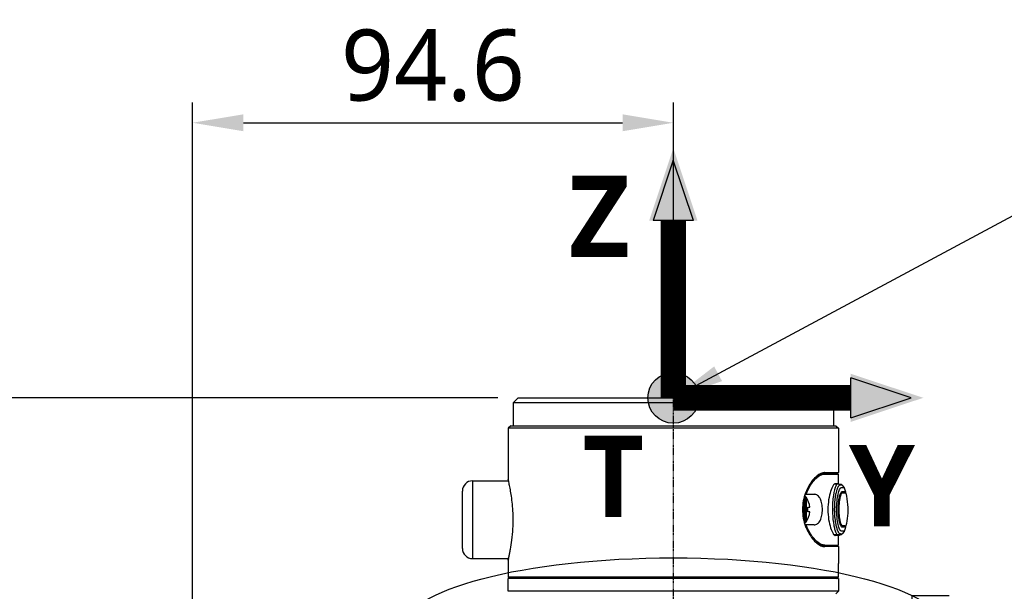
# Model space of a CAD drawing. Header units: millimetres. Extents: x 0 to 3390, y 0 to 1680.
# Tile 121 of 194: x 997 to 1191, y 1253 to 1365. Entities that reach past the tile are written whole.
import ezdxf

# ---------------------------------------------------------------- set-up
doc = ezdxf.new("R2010")
doc.units = ezdxf.units.MM
doc.header["$LTSCALE"] = 0.2
doc.linetypes.add('CENTER2', pattern=[1.125, 0.75, -0.125, 0.125, -0.125])
for name, color, linetype in [('02_Center Line', 1, 'CENTER2'), ('07_Special Line2', 76, 'Continuous'), ('12_Before Rev.Num.', 5, 'Continuous'), ('13_After Rev.Num.', 6, 'Continuous')]:
    doc.layers.add(name, color=color, linetype=linetype)
doc.layers.add('14_Mark', color=7, linetype='Continuous', true_color=0xe03c31)
doc.styles.add('Rainbow-4.0 Style', font='malgunsl.ttf')
doc.styles.add('Rainbow-5.0 Style', font='malgunsl.ttf')
doc.dimstyles.new('Rainbow-4.0 Style', dxfattribs={"dimtxt": 3.5, "dimasz": 2.5, "dimexe": 1, "dimexo": 1, "dimgap": 1, "dimtad": 1, "dimdsep": 46, "dimtxsty": 'Rainbow-4.0 Style', "dimcen": 0, "dimclrd": 251, "dimclre": 251, "dimclrt": 7, "dimazin": 3, "dimtp": 0.1, "dimtm": 0.1, "dimtfac": 0.61, "dimtmove": 0, "dimatfit": 3, "dimfxl": 1, "dimlwd": -1, "dimlwe": -1, "dimarcsym": 1})

# ---------------------------------------------------------------- blocks, each defined once
blk = doc.blocks.new('A$Cbf9293de')
for p, q in [((-36.95, 875.3), (-37.95, 874.3)), ((25.05, 874.3), (-37.95, 874.3)), ((-37.95, 874.3), (-37.95, 869.8)), ((-36.95, 875.3), (24.05, 875.3)), ((24.05, 875.3), (25.05, 874.3)), ((25.05, 874.3), (25.05, 869.8)), ((-38.45, 869.8), (-38.95, 869.3)), ((-38.45, 869.8), (25.55, 869.8)), ((25.55, 869.8), (26.05, 869.3)), ((26.05, 869.3), (-38.95, 869.3)), ((-38.95, 869.3), (-38.95, 859.25)), ((26.05, 869.3), (26.05, 860.6)), ((22.57, 860.3), (26.05, 860.3)), ((23.12, 860.4), (23.3, 860.6)), ((23.12, 860.4), (23.15, 860.4)), ((23.34, 860.6), (23.15, 860.4)), ((25.85, 860.4), (23.15, 860.4)), ((23.34, 860.6), (26.05, 860.6)), ((25.85, 860.4), (26.05, 860.6)), ((26.05, 858.4), (26.05, 860.3)), ((-45.95, 858.95), (-45.95, 843.65)), ((-45.95, 858.95), (-38.88, 858.95)), ((25.26, 858.34), (25.87, 858.34)), ((25.42, 858.4), (26.05, 858.4)), ((-47.95, 845.65), (-47.95, 856.95)), ((19.46, 856.3), (19.68, 856.3)), ((19.68, 856.3), (21.25, 856.3)), ((26.78, 858.11), (27.18, 857.61)), ((19.05, 854.56), (19.05, 852.05)), ((19.25, 855.58), (19.25, 851.02)), ((19.32, 855.85), (19.53, 855.85)), ((19.53, 850.75), (19.53, 855.85)), ((19.65, 855.81), (19.65, 855.77)), ((19.7, 855.72), (19.7, 850.88)), ((20.02, 853.76), (20.4, 853.76)), ((20.4, 852.84), (20.02, 852.84)), ((19.32, 850.75), (19.53, 850.75)), ((19.65, 850.83), (19.65, 850.79)), ((21.25, 850.3), (19.46, 850.3)), ((27.18, 849), (26.78, 848.49)), ((25.93, 848.34), (25.16, 848.34)), ((25.87, 848.34), (25.16, 848.34)), ((26.05, 848.33), (25.17, 848.33)), ((26.38, 848.3), (25.21, 848.3)), ((26.23, 848.28), (25.23, 848.28)), ((26.05, 848.27), (25.25, 848.27)), ((25.87, 848.26), (25.26, 848.26)), ((25.26, 848.26), (25.87, 848.26)), ((26.05, 848.2), (25.42, 848.2)), ((26.05, 846.3), (26.05, 848.2)), ((22.57, 846.3), (26.05, 846.3)), ((23.12, 846.2), (23.15, 846.2)), ((23.3, 846), (23.12, 846.2)), ((23.15, 846.2), (25.85, 846.2)), ((23.15, 846.2), (23.34, 846)), ((26.05, 846), (23.34, 846)), ((25.85, 846.2), (26.05, 846)), ((26.05, 846), (26.05, 842.7)), ((-45.95, 843.65), (-38.88, 843.65)), ((-38.95, 843.35), (-38.95, 840)), ((26.05, 842.7), (26.05, 842.7)), ((26.05, 840), (26.05, 842.7)), ((26.05, 840), (-38.95, 840)), ((-38.65, 839.7), (-38.95, 840)), ((26.05, 839.7), (-38.95, 839.7)), ((-38.95, 837.2), (-38.95, 839.7)), ((26.05, 839.7), (26.05, 837.2)), ((26.05, 837.2), (-38.95, 837.2)), ((26.05, 837.2), (25.55, 836.7))]:
    blk.add_line(p, q)
for centre, radius, start, end in [((-45.95, 856.95), 2, 90, 180), ((19.53, 855.65), 0.2, 53.4945, 90), ((16.05, 853.3), 4.38, 6.0675, 33.5472), ((16.05, 853.3), 4.38, 326.4528, 353.9325), ((16.05, 853.3), 3.99, 353.3473, 6.6527), ((19.53, 850.95), 0.2, 270, 306.5055), ((-45.95, 845.65), 2, 180, 270)]:
    blk.add_arc(centre, radius, start, end)
for centre, major_axis, ratio, start_param, end_param in [((27.76, 856.73), (-0.348, 0.034), 0.999981, 6.169866, 6.283185), ((27.76, 856.73), (-0.347, -0.041), 0.999981, 6.066838, 6.283185), ((25.93, 848.84), (-0.019, -0.5), 0.988933, 0.036243, 1.009115), ((27.76, 849.88), (-0.348, 0.04), 0.999981, 5.694012, 6.283185), ((27.76, 849.88), (-0.348, -0.035), 0.999981, 6.067188, 6.283185), ((-46.66, 848.11), (-73.04, -0.19), 0.004574, 3.076474, 3.140372)]:
    blk.add_ellipse(centre, major_axis=major_axis, ratio=ratio, start_param=start_param, end_param=end_param)
for points, knots in [([(23.3, 860.6), (22.85, 860.59), (22.31, 860.35), (21.76, 859.89), (21.49, 859.66), (21.22, 859.38), (20.96, 859.06), (20.7, 858.74), (20.45, 858.39), (20.22, 857.98), (19.99, 857.58), (19.76, 857.12), (19.57, 856.62), (19.38, 856.11), (19.23, 855.57), (19.12, 855.01), (18.91, 853.88), (18.91, 852.71), (19.12, 851.59), (19.23, 851.03), (19.38, 850.48), (19.57, 849.98), (19.67, 849.73), (19.77, 849.49), (19.88, 849.26), (19.99, 849.04), (20.1, 848.82), (20.22, 848.62), (20.45, 848.21), (20.7, 847.86), (20.96, 847.54), (21.22, 847.22), (21.49, 846.94), (21.76, 846.71), (22.31, 846.25), (22.85, 846.01), (23.3, 846)], [0, 0, 0, 0, 0.142857, 0.142857, 0.142857, 0.214286, 0.214286, 0.214286, 0.285714, 0.285714, 0.285714, 0.357143, 0.357143, 0.357143, 0.428571, 0.428571, 0.428571, 0.571429, 0.571429, 0.571429, 0.642857, 0.642857, 0.642857, 0.678571, 0.678571, 0.678571, 0.714286, 0.714286, 0.714286, 0.785714, 0.785714, 0.785714, 0.857143, 0.857143, 0.857143, 1, 1, 1, 1]), ([(19.68, 856.3), (19.92, 856.99), (20.23, 857.61), (20.97, 858.78), (21.47, 859.34), (22.45, 860.11), (22.93, 860.3), (23.34, 860.3)], [2.5273271, 2.5273271, 2.5273271, 2.5273271, 2.7551132, 2.7551132, 3.0585282, 3.0585282, 3.3619433, 3.3619433, 3.3619433, 3.3619433]), ([(21.35, 859.5), (21.44, 859.59), (21.53, 859.67), (21.62, 859.74), (22.16, 860.18), (22.68, 860.4), (23.12, 860.4)], [0.8322655, 0.8322655, 0.8322655, 0.8322655, 0.8571429, 0.8571429, 0.8571429, 1, 1, 1, 1]), ([(-38.88, 843.65), (-38.9, 843.56), (-38.92, 843.49), (-38.93, 843.44), (-38.96, 843.32), (-38.96, 843.32), (-38.93, 843.44), (-38.9, 843.55), (-38.84, 843.79), (-38.77, 844.14), (-38.73, 844.32), (-38.68, 844.52), (-38.64, 844.75), (-38.59, 844.97), (-38.54, 845.22), (-38.5, 845.48), (-38.4, 846), (-38.3, 846.61), (-38.22, 847.3), (-38.13, 847.99), (-38.06, 848.77), (-38.01, 849.55), (-37.95, 850.72), (-37.95, 851.88), (-38.01, 853.05), (-38.05, 853.63), (-38.09, 854.22), (-38.15, 854.76), (-38.21, 855.31), (-38.28, 855.82), (-38.35, 856.28), (-38.42, 856.73), (-38.5, 857.13), (-38.57, 857.5), (-38.64, 857.86), (-38.71, 858.19), (-38.77, 858.46), (-38.88, 858.98), (-38.95, 859.25), (-38.95, 859.25)], [0.4561097, 0.4561097, 0.4561097, 0.4561097, 0.4761905, 0.4761905, 0.4761905, 0.5238095, 0.5238095, 0.5238095, 0.5714286, 0.5714286, 0.5714286, 0.5952381, 0.5952381, 0.5952381, 0.6190476, 0.6190476, 0.6190476, 0.6666667, 0.6666667, 0.6666667, 0.7142857, 0.7142857, 0.7142857, 0.7857143, 0.7857143, 0.7857143, 0.8214286, 0.8214286, 0.8214286, 0.8571429, 0.8571429, 0.8571429, 0.8928571, 0.8928571, 0.8928571, 0.9285714, 0.9285714, 0.9285714, 1, 1, 1, 1]), ([(25.42, 858.4), (25.29, 858.4), (25.13, 858.27), (24.8, 857.74), (24.63, 857.34), (24.34, 856.43), (24.2, 855.87), (24.02, 854.62), (23.97, 853.94), (23.97, 853.3), (23.97, 852.66), (24.02, 851.98), (24.2, 850.73), (24.34, 850.17), (24.63, 849.26), (24.8, 848.86), (25.13, 848.33), (25.29, 848.2), (25.42, 848.2)], [-0.783161, -0.783161, -0.783161, -0.783161, -0.58418, -0.58418, -0.385199, -0.385199, -0.1926, -0.1926, 0, 0, 0, 0.1926, 0.1926, 0.385199, 0.385199, 0.58418, 0.58418, 0.783161, 0.783161, 0.783161, 0.783161]), ([(25.87, 858.34), (25.84, 858.34), (25.82, 858.33), (25.79, 858.32), (25.79, 858.32), (25.79, 858.32), (25.79, 858.32), (25.78, 858.31), (25.77, 858.31), (25.77, 858.3), (25.71, 858.26), (25.65, 858.19), (25.59, 858.08), (25.53, 857.96), (25.46, 857.81), (25.4, 857.62), (25.23, 857.11), (25.06, 856.33), (24.96, 855.43), (24.86, 854.55), (24.82, 853.54), (24.86, 852.58), (24.9, 851.72), (24.99, 850.89), (25.12, 850.22), (25.13, 850.14), (25.15, 850.07), (25.16, 850), (25.17, 849.96), (25.18, 849.93), (25.19, 849.9), (25.25, 849.59), (25.32, 849.33), (25.39, 849.11), (25.48, 848.86), (25.56, 848.66), (25.64, 848.54), (25.72, 848.41), (25.8, 848.34), (25.88, 848.34)], [0.0020068, 0.0020068, 0.0020068, 0.0020068, 0.0312973, 0.0312973, 0.0312973, 0.0347747, 0.0347747, 0.0347747, 0.0418615, 0.0418615, 0.0418615, 0.1056421, 0.1056421, 0.1056421, 0.1765095, 0.1765095, 0.1765095, 0.3663523, 0.3663523, 0.3663523, 0.5500168, 0.5500168, 0.5500168, 0.7153148, 0.7153148, 0.7153148, 0.7336812, 0.7336812, 0.7336812, 0.7425742, 0.7425742, 0.7425742, 0.822611, 0.822611, 0.822611, 0.9125449, 0.9125449, 0.9125449, 1, 1, 1, 1]), ([(25.9, 858.34), (26.14, 858.33), (26.24, 858.32), (26.38, 858.31), (26.4, 858.31), (26.46, 858.3), (26.48, 858.29), (26.54, 858.28), (26.57, 858.27), (26.63, 858.23), (26.66, 858.22), (26.72, 858.18), (26.75, 858.15), (26.78, 858.11)], [0.0098339, 0.0098339, 0.0098339, 0.0098339, 0.3911024, 0.3911024, 0.5093843, 0.5093843, 0.568851, 0.568851, 0.599983, 0.599983, 0.6169347, 0.6169347, 0.6348598, 0.6348598, 0.6348598, 0.6348598]), ([(21.25, 850.3), (21.48, 850.3), (21.71, 850.37), (22.14, 850.69), (22.33, 850.94), (22.6, 851.49), (22.7, 851.81), (22.84, 852.53), (22.88, 852.93), (22.88, 853.67), (22.84, 854.07), (22.7, 854.79), (22.6, 855.11), (22.33, 855.66), (22.14, 855.91), (21.71, 856.23), (21.48, 856.3), (21.25, 856.3)], [-1.4711487, -1.4711487, -1.4711487, -1.4711487, -1.3405597, -1.3405597, -1.2099708, -1.2099708, -1.0980769, -1.0980769, -0.9861829, -0.9861829, -0.874289, -0.874289, -0.762395, -0.762395, -0.6318061, -0.6318061, -0.5012172, -0.5012172, -0.5012172, -0.5012172]), ([(26.29, 858.12), (26.28, 858.11), (26.28, 858.11), (26.26, 858.11), (26.26, 858.11), (26.25, 858.11), (26.24, 858.1), (26.23, 858.1), (26.21, 858.09), (26.21, 858.09), (26.2, 858.08), (26.2, 858.08), (26.2, 858.08), (26.19, 858.08), (26.19, 858.07), (26.18, 858.07), (26.16, 858.05), (26.14, 858.03), (26.12, 858.01), (26.11, 858), (26.08, 857.97), (26.05, 857.93), (26.04, 857.91), (26.02, 857.88), (26, 857.85), (26, 857.85), (26, 857.85), (26, 857.84), (25.98, 857.81), (25.96, 857.77), (25.94, 857.74), (25.9, 857.64), (25.85, 857.53), (25.8, 857.4), (25.79, 857.37), (25.78, 857.34), (25.77, 857.31), (25.74, 857.22), (25.71, 857.13), (25.68, 857.03), (25.65, 856.93), (25.62, 856.79), (25.6, 856.72), (25.56, 856.58), (25.5, 856.34), (25.45, 856.01), (25.42, 855.85), (25.39, 855.7), (25.37, 855.56), (25.36, 855.46), (25.35, 855.4), (25.34, 855.31), (25.34, 855.28), (25.33, 855.24), (25.33, 855.2), (25.26, 854.63), (25.22, 854), (25.22, 853.38), (25.22, 853.22), (25.23, 853.06), (25.23, 852.91), (25.23, 852.83), (25.23, 852.75), (25.24, 852.68), (25.24, 852.66), (25.24, 852.64), (25.24, 852.62), (25.24, 852.55), (25.25, 852.47), (25.25, 852.45), (25.25, 852.38), (25.26, 852.28), (25.27, 852.13), (25.28, 852.05), (25.28, 851.96), (25.29, 851.87), (25.3, 851.77), (25.32, 851.62), (25.33, 851.55), (25.37, 851.13), (25.44, 850.74), (25.51, 850.39), (25.52, 850.32), (25.54, 850.25), (25.55, 850.18), (25.56, 850.14), (25.57, 850.11), (25.58, 850.08), (25.58, 850.06), (25.59, 850.03), (25.59, 850.01), (25.66, 849.75), (25.73, 849.52), (25.8, 849.33), (25.85, 849.19), (25.9, 849.07), (25.95, 848.96), (25.98, 848.89), (26.02, 848.83), (26.05, 848.77), (26.13, 848.65), (26.21, 848.58), (26.29, 848.57)], [0, 0, 0, 0, 0.015625, 0.015625, 0.015625, 0.023437, 0.023437, 0.023437, 0.03125, 0.03125, 0.03125, 0.034263, 0.034263, 0.034263, 0.040481, 0.040481, 0.040481, 0.0625, 0.0625, 0.0625, 0.09375, 0.09375, 0.09375, 0.109375, 0.109375, 0.109375, 0.110229, 0.110229, 0.110229, 0.125, 0.125, 0.125, 0.176377, 0.176377, 0.176377, 0.1875, 0.1875, 0.1875, 0.21875, 0.21875, 0.21875, 0.25, 0.25, 0.25, 0.3125, 0.3125, 0.3125, 0.34375, 0.34375, 0.34375, 0.365896, 0.365896, 0.365896, 0.375, 0.375, 0.375, 0.5, 0.5, 0.5, 0.53125, 0.53125, 0.53125, 0.546875, 0.546875, 0.546875, 0.550114, 0.550114, 0.550114, 0.5625, 0.5625, 0.5625, 0.59375, 0.59375, 0.59375, 0.609375, 0.609375, 0.609375, 0.625, 0.625, 0.625, 0.716136, 0.716136, 0.716136, 0.734447, 0.734447, 0.734447, 0.743275, 0.743275, 0.743275, 0.75, 0.75, 0.75, 0.822754, 0.822754, 0.822754, 0.875, 0.875, 0.875, 0.912582, 0.912582, 0.912582, 1, 1, 1, 1]), ([(27.18, 849), (27.17, 849.01), (27.11, 849.02), (26.96, 849.03), (26.91, 849.03), (26.8, 849.03), (26.76, 849.04), (26.68, 849.04), (26.63, 849.04), (26.47, 849.08), (26.37, 849.21), (26.16, 849.67), (26.06, 849.99), (25.8, 851.17), (25.68, 852.26), (25.68, 854.47), (25.8, 855.56), (26.15, 857.11), (26.37, 857.6), (26.68, 857.65), (26.77, 857.63), (26.91, 857.63), (26.96, 857.63), (27.11, 857.62), (27.17, 857.61), (27.18, 857.6)], [0, 0, 0, 0, 0.125, 0.125, 0.1875, 0.1875, 0.21875, 0.21875, 0.25, 0.25, 0.3125, 0.3125, 0.375, 0.375, 0.5, 0.5, 0.625, 0.625, 0.75, 0.75, 0.8125, 0.8125, 0.875, 0.875, 1, 1, 1, 1]), ([(27.42, 849.8), (27.42, 849.8), (27.41, 849.8), (27.4, 849.81), (27.4, 849.81), (27.39, 849.81), (27.37, 849.81), (27.36, 849.81), (27.35, 849.81), (27.33, 849.82), (27.32, 849.82), (27.31, 849.82), (27.3, 849.82), (27.29, 849.82), (27.28, 849.82), (27.27, 849.82), (27.26, 849.82), (27.25, 849.82), (27.23, 849.82), (27.22, 849.82), (27.2, 849.82), (27.19, 849.83), (27.18, 849.83), (27.17, 849.83), (27.15, 849.83), (27.14, 849.83), (27.11, 849.83), (27.1, 849.83), (27.07, 849.83), (27.03, 849.83), (26.99, 849.83), (26.97, 849.84), (26.94, 849.84), (26.92, 849.84), (26.9, 849.84), (26.87, 849.84), (26.85, 849.84), (26.85, 849.84), (26.85, 849.84), (26.85, 849.84), (26.84, 849.84), (26.83, 849.84), (26.81, 849.84), (26.8, 849.84), (26.79, 849.84), (26.78, 849.84), (26.75, 849.84), (26.73, 849.85), (26.7, 849.86), (26.7, 849.86), (26.7, 849.86), (26.7, 849.86), (26.65, 849.89), (26.59, 849.95), (26.55, 850.01), (26.55, 850.01), (26.55, 850.01), (26.55, 850.01), (26.51, 850.07), (26.46, 850.16), (26.42, 850.28), (26.39, 850.33), (26.37, 850.4), (26.35, 850.48), (26.32, 850.55), (26.29, 850.66), (26.28, 850.73), (26.26, 850.81), (26.24, 850.9), (26.21, 851), (26.2, 851.07), (26.18, 851.15), (26.17, 851.23), (26.15, 851.33), (26.14, 851.44), (26.12, 851.55), (26.1, 851.66), (26.08, 851.81), (26.07, 851.91), (26.06, 852.05), (26.05, 852.18), (26.04, 852.33), (26.01, 852.64), (26, 852.99), (26, 853.36), (26, 853.64), (26, 853.89), (26.02, 854.14), (26.03, 854.26), (26.03, 854.37), (26.04, 854.48), (26.05, 854.6), (26.06, 854.67), (26.07, 854.8), (26.1, 855.06), (26.13, 855.29), (26.17, 855.48), (26.19, 855.58), (26.2, 855.67), (26.22, 855.75), (26.24, 855.83), (26.25, 855.88), (26.27, 855.98), (26.32, 856.16), (26.37, 856.31), (26.42, 856.43), (26.46, 856.54), (26.5, 856.61), (26.55, 856.69), (26.55, 856.69), (26.55, 856.69), (26.55, 856.69), (26.6, 856.76), (26.66, 856.81), (26.7, 856.83), (26.7, 856.83), (26.7, 856.83), (26.7, 856.83), (26.71, 856.83), (26.72, 856.84), (26.73, 856.84), (26.75, 856.84), (26.77, 856.84), (26.78, 856.84), (26.79, 856.84), (26.83, 856.84), (26.85, 856.84), (26.85, 856.84), (26.85, 856.84), (26.85, 856.84), (26.89, 856.84), (26.94, 856.84), (26.99, 856.83), (27.01, 856.83), (27.03, 856.83), (27.05, 856.83), (27.06, 856.83), (27.08, 856.83), (27.1, 856.83), (27.14, 856.83), (27.18, 856.83), (27.2, 856.82), (27.22, 856.82), (27.23, 856.82), (27.24, 856.82), (27.25, 856.82), (27.25, 856.82), (27.27, 856.82), (27.29, 856.82), (27.31, 856.82), (27.33, 856.81), (27.35, 856.81), (27.36, 856.81), (27.37, 856.81), (27.4, 856.81), (27.42, 856.8), (27.42, 856.8)], [0, 0, 0, 0, 0.03125, 0.03125, 0.03125, 0.0625, 0.0625, 0.0625, 0.09375, 0.09375, 0.09375, 0.109375, 0.109375, 0.109375, 0.124617, 0.124617, 0.124617, 0.140625, 0.140625, 0.140625, 0.15625, 0.15625, 0.15625, 0.171875, 0.171875, 0.171875, 0.1875, 0.1875, 0.1875, 0.21875, 0.21875, 0.21875, 0.234375, 0.234375, 0.234375, 0.249093, 0.249093, 0.249093, 0.25, 0.25, 0.25, 0.257812, 0.257812, 0.257812, 0.265625, 0.265625, 0.265625, 0.280529, 0.280529, 0.280529, 0.28125, 0.28125, 0.28125, 0.31179, 0.31179, 0.31179, 0.3125, 0.3125, 0.3125, 0.34375, 0.34375, 0.34375, 0.359375, 0.359375, 0.359375, 0.374535, 0.374535, 0.374535, 0.392734, 0.392734, 0.392734, 0.40625, 0.40625, 0.40625, 0.421875, 0.421875, 0.421875, 0.437279, 0.437279, 0.437279, 0.457395, 0.457395, 0.457395, 0.5, 0.5, 0.5, 0.53125, 0.53125, 0.53125, 0.546875, 0.546875, 0.546875, 0.5625, 0.5625, 0.5625, 0.59375, 0.59375, 0.59375, 0.609375, 0.609375, 0.609375, 0.625, 0.625, 0.625, 0.65625, 0.65625, 0.65625, 0.6875, 0.6875, 0.6875, 0.688071, 0.688071, 0.688071, 0.71875, 0.71875, 0.71875, 0.719545, 0.719545, 0.719545, 0.726563, 0.726563, 0.726563, 0.734375, 0.734375, 0.734375, 0.75, 0.75, 0.75, 0.750841, 0.750841, 0.750841, 0.78125, 0.78125, 0.78125, 0.796875, 0.796875, 0.796875, 0.8125, 0.8125, 0.8125, 0.84375, 0.84375, 0.84375, 0.859375, 0.859375, 0.859375, 0.875, 0.875, 0.875, 0.90625, 0.90625, 0.90625, 0.9375, 0.9375, 0.9375, 1, 1, 1, 1]), ([(27.49, 856.5), (27.49, 856.5), (27.48, 856.51), (27.44, 856.51), (27.43, 856.51), (27.4, 856.52), (27.39, 856.52), (27.37, 856.52), (27.36, 856.52), (27.34, 856.52), (27.31, 856.52), (27.28, 856.52), (27.26, 856.52), (27.24, 856.53), (27.23, 856.53), (27.21, 856.53), (27.19, 856.53), (27.18, 856.53), (27.17, 856.53), (27.13, 856.53), (27.1, 856.53), (27.03, 856.54), (27, 856.54), (26.91, 856.54), (26.85, 856.54), (26.78, 856.54), (26.76, 856.53), (26.71, 856.51), (26.67, 856.47), (26.61, 856.41), (26.57, 856.34), (26.5, 856.19), (26.48, 856.13), (26.43, 856), (26.4, 855.9), (26.35, 855.71), (26.31, 855.56), (26.26, 855.29), (26.25, 855.19), (26.21, 854.98), (26.2, 854.83), (26.14, 854.35), (26.11, 853.89), (26.11, 853.1), (26.12, 852.85), (26.14, 852.5), (26.15, 852.39), (26.16, 852.18), (26.17, 852.11), (26.21, 851.73), (26.25, 851.51), (26.3, 851.24), (26.31, 851.16), (26.35, 851), (26.36, 850.96), (26.43, 850.7), (26.48, 850.57), (26.55, 850.41), (26.57, 850.37), (26.61, 850.29), (26.63, 850.27), (26.68, 850.21), (26.71, 850.19), (26.74, 850.16), (26.76, 850.16), (26.78, 850.15), (26.8, 850.14), (26.81, 850.14), (26.85, 850.14), (26.91, 850.14), (26.93, 850.14), (26.97, 850.14), (26.99, 850.14), (27.03, 850.13), (27.05, 850.13), (27.11, 850.13), (27.13, 850.13), (27.16, 850.13), (27.17, 850.13), (27.18, 850.13), (27.18, 850.13), (27.23, 850.13), (27.26, 850.13), (27.3, 850.12), (27.31, 850.12), (27.33, 850.12), (27.34, 850.12), (27.4, 850.12), (27.43, 850.11), (27.48, 850.11), (27.49, 850.1), (27.49, 850.1)], [0.0016773, 0.0016773, 0.0016773, 0.0016773, 0.0625, 0.0625, 0.09375, 0.09375, 0.109375, 0.109375, 0.125, 0.125, 0.15625, 0.15625, 0.171875, 0.171875, 0.1796875, 0.1796875, 0.1875, 0.1875, 0.203125, 0.203125, 0.21875, 0.21875, 0.25, 0.25, 0.28125, 0.28125, 0.296875, 0.296875, 0.3125, 0.3125, 0.34375, 0.34375, 0.359375, 0.359375, 0.375, 0.375, 0.40625, 0.40625, 0.421875, 0.421875, 0.4375, 0.4375, 0.5, 0.5, 0.53125, 0.53125, 0.546875, 0.546875, 0.5625, 0.5625, 0.59375, 0.59375, 0.609375, 0.609375, 0.625, 0.625, 0.65625, 0.65625, 0.671875, 0.671875, 0.6875, 0.6875, 0.703125, 0.703125, 0.7109375, 0.7109375, 0.71875, 0.71875, 0.734375, 0.734375, 0.75, 0.75, 0.765625, 0.765625, 0.78125, 0.78125, 0.796875, 0.796875, 0.8046875, 0.8046875, 0.8125, 0.8125, 0.84375, 0.84375, 0.859375, 0.859375, 0.875, 0.875, 0.9375, 0.9375, 1, 1, 1, 1]), ([(26.78, 858.11), (26.78, 858.11), (26.77, 858.11), (26.75, 858.11), (26.75, 858.11), (26.75, 858.11), (26.75, 858.11), (26.73, 858.12), (26.71, 858.12), (26.69, 858.12), (26.68, 858.12), (26.68, 858.12), (26.67, 858.12), (26.67, 858.12), (26.66, 858.12), (26.66, 858.12), (26.66, 858.12), (26.66, 858.12), (26.66, 858.12), (26.66, 858.12), (26.66, 858.12), (26.65, 858.12), (26.65, 858.12), (26.65, 858.12), (26.65, 858.12), (26.62, 858.12), (26.58, 858.12), (26.55, 858.12), (26.54, 858.12), (26.53, 858.12), (26.52, 858.12), (26.51, 858.12), (26.51, 858.12), (26.51, 858.12), (26.51, 858.12), (26.5, 858.12), (26.5, 858.12), (26.5, 858.12), (26.5, 858.12), (26.5, 858.12), (26.5, 858.12), (26.5, 858.12), (26.5, 858.12), (26.49, 858.12), (26.48, 858.12), (26.47, 858.12), (26.46, 858.12), (26.46, 858.12), (26.45, 858.12), (26.44, 858.12), (26.43, 858.13), (26.43, 858.13), (26.42, 858.13), (26.41, 858.13), (26.4, 858.13), (26.4, 858.13), (26.39, 858.13), (26.38, 858.12), (26.36, 858.12), (26.36, 858.12), (26.35, 858.12), (26.33, 858.12), (26.3, 858.12), (26.29, 858.12)], [0.0249958, 0.0249958, 0.0249958, 0.0249958, 0.21875, 0.21875, 0.21875, 0.25, 0.25, 0.25, 0.375, 0.375, 0.375, 0.4375, 0.4375, 0.4375, 0.46875, 0.46875, 0.46875, 0.484375, 0.484375, 0.484375, 0.4937952, 0.4937952, 0.4937952, 0.5, 0.5, 0.5, 0.625, 0.625, 0.625, 0.6875, 0.6875, 0.6875, 0.71875, 0.71875, 0.71875, 0.734375, 0.734375, 0.734375, 0.743244, 0.743244, 0.743244, 0.75, 0.75, 0.75, 0.78125, 0.78125, 0.78125, 0.8125, 0.8125, 0.8125, 0.84375, 0.84375, 0.84375, 0.875, 0.875, 0.875, 0.90625, 0.90625, 0.90625, 0.9375, 0.9375, 0.9375, 1, 1, 1, 1]), ([(27.41, 856.69), (27.41, 856.65), (27.43, 856.61), (27.46, 856.55), (27.47, 856.52), (27.49, 856.5)], [0, 0, 0, 0, 0.01332886, 0.01332886, 0.0234407, 0.0234407, 0.0234407, 0.0234407]), ([(27.49, 856.5), (27.84, 855.06), (27.95, 853.54), (27.75, 851.4), (27.64, 850.74), (27.49, 850.1)], [0, 0, 0, 0, 0.4457247, 0.4457247, 0.6438282, 0.6438282, 0.6438282, 0.6438282]), ([(19.7, 855.72), (19.69, 855.73), (19.68, 855.74), (19.67, 855.76), (19.66, 855.76), (19.65, 855.77)], [0.101158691, 0.101158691, 0.101158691, 0.101158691, 0.104878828, 0.104878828, 0.107653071, 0.107653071, 0.107653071, 0.107653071]), ([(19.65, 850.83), (19.66, 850.84), (19.67, 850.84), (19.68, 850.86), (19.69, 850.87), (19.7, 850.88)], [0.01201554, 0.01201554, 0.01201554, 0.01201554, 0.014789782, 0.014789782, 0.01850992, 0.01850992, 0.01850992, 0.01850992]), ([(23.34, 846.3), (22.93, 846.3), (22.45, 846.49), (21.47, 847.26), (20.97, 847.82), (20.23, 848.99), (19.92, 849.61), (19.68, 850.3)], [1.0836285, 1.0836285, 1.0836285, 1.0836285, 1.3870436, 1.3870436, 1.6904586, 1.6904586, 1.9182447, 1.9182447, 1.9182447, 1.9182447]), ([(26.34, 848.56), (26.35, 848.56), (26.38, 848.55), (26.41, 848.55), (26.45, 848.55), (26.49, 848.54), (26.53, 848.54), (26.57, 848.54), (26.6, 848.53), (26.62, 848.53), (26.63, 848.53), (26.64, 848.53), (26.65, 848.53), (26.66, 848.53), (26.66, 848.53), (26.67, 848.52), (26.74, 848.51), (26.78, 848.5), (26.78, 848.49)], [0, 0, 0, 0, 0.125, 0.125, 0.125, 0.25, 0.25, 0.25, 0.375, 0.375, 0.375, 0.4375, 0.4375, 0.4375, 0.5, 0.5, 0.5, 1, 1, 1, 1]), ([(27.49, 850.1), (27.47, 850.08), (27.45, 850.05), (27.42, 849.99), (27.41, 849.95), (27.41, 849.92)], [0, 0, 0, 0, 0.01133355, 0.01133355, 0.02377331, 0.02377331, 0.02377331, 0.02377331]), ([(23.12, 846.2), (22.68, 846.2), (22.16, 846.42), (21.62, 846.86), (21.53, 846.93), (21.44, 847.02), (21.35, 847.1)], [0, 0, 0, 0, 0.1428571, 0.1428571, 0.1428571, 0.1678751, 0.1678751, 0.1678751, 0.1678751]), ([(26.05, 848.27), (26.04, 848.27), (26.04, 848.27), (26.04, 848.27), (26.01, 848.27), (25.98, 848.27), (25.94, 848.26), (25.92, 848.26), (25.9, 848.26), (25.87, 848.26)], [0.0000004, 0.0000004, 0.0000004, 0.0000004, 0.0657594, 0.0657594, 0.0657594, 0.6575974, 0.6575974, 0.6575974, 1, 1, 1, 1]), ([(26.51, 848.32), (26.48, 848.31), (26.46, 848.31), (26.4, 848.29), (26.37, 848.29), (26.23, 848.28), (26.12, 848.27), (25.89, 848.26)], [0.0718517, 0.0718517, 0.0718517, 0.0718517, 0.1178053, 0.1178053, 0.2650421, 0.2650421, 0.6348621, 0.6348621, 0.6348621, 0.6348621]), ([(25.93, 848.34), (25.93, 848.34), (25.93, 848.34), (25.97, 848.34), (26.01, 848.34), (26.05, 848.33)], [0, 0, 0, 0, 0.00002, 0.00002, 1, 1, 1, 1]), ([(26.05, 848.33), (26.12, 848.33), (26.3, 848.32), (26.38, 848.31), (26.38, 848.3)], [0, 0, 0, 0, 0.346763, 1, 1, 1, 1]), ([(25.75, 839.7), (25.78, 839.73), (25.81, 839.76), (25.91, 839.86), (25.98, 839.93), (26.04, 840), (26.04, 840), (26.04, 840), (26.05, 840)], [-0.04116748, -0.04116748, -0.04116748, -0.04116748, -0.02697159, -0.02697159, 0, 0, 0, 0.00054298, 0.00054298, 0.00054298, 0.00054298])]:
    blk.add_open_spline(points, degree=3, knots=knots)
for points in [[(23.34, 860.6), (23.32, 860.6), (23.31, 860.6), (23.3, 860.6)], [(25.89, 858.34), (25.88, 858.34), (25.88, 858.34), (25.87, 858.34)], [(25.87, 858.34), (25.87, 858.34), (25.87, 858.34), (25.87, 858.34)], [(26.29, 858.12), (26.2, 858.24), (26.04, 858.34), (25.89, 858.34)], [(26.78, 858.11), (26.78, 858.11), (26.78, 858.11), (26.78, 858.11)], [(27.18, 857.6), (27.27, 857.34), (27.34, 857.07), (27.42, 856.8)], [(27.42, 856.8), (27.41, 856.79), (27.41, 856.78), (27.41, 856.76)], [(25.88, 848.34), (26.03, 848.34), (26.2, 848.44), (26.29, 848.57)], [(26.29, 848.57), (26.3, 848.57), (26.32, 848.56), (26.34, 848.56)], [(26.78, 848.49), (26.69, 848.38), (26.53, 848.3), (26.38, 848.3)], [(27.42, 849.8), (27.34, 849.53), (27.27, 849.27), (27.18, 849)], [(27.41, 849.84), (27.41, 849.83), (27.41, 849.81), (27.42, 849.8)], [(27.42, 849.8), (27.42, 849.8), (27.42, 849.8), (27.42, 849.8)], [(27.49, 850.1), (27.49, 850.1), (27.49, 850.1), (27.49, 850.1)], [(25.89, 848.26), (25.88, 848.26), (25.88, 848.26), (25.87, 848.26)], [(25.87, 848.26), (25.87, 848.26), (25.87, 848.26), (25.87, 848.26)], [(25.88, 848.34), (25.9, 848.34), (25.91, 848.34), (25.93, 848.34)], [(26.23, 848.28), (26.18, 848.28), (26.12, 848.27), (26.05, 848.27)], [(23.3, 846), (23.31, 846), (23.32, 846), (23.34, 846)]]:
    blk.add_open_spline(points, degree=3)
at = {"layer": '02_Center Line'}
blk.add_line((-6.45, 881.3), (-6.45, 719.32), dxfattribs=at)
blk = doc.blocks.new('*D155')
at = {"color": 251, "linetype": 'ByBlock', "transparency": 16777216}
for p, q in [((1091.05, 1290.64), (902.72, 1290.64)), ((906.72, 1200.64), (906.72, 1280.64)), ((970.97, 1190.64), (902.72, 1190.64))]:
    blk.add_line(p, q, dxfattribs=at)
at = {"color": 251, "transparency": 16777216}
for points in [[(905.05, 1280.64), (908.39, 1280.64), (906.72, 1290.64)], [(905.05, 1200.64), (908.39, 1200.64), (906.72, 1190.64)]]:
    blk.add_solid(points, dxfattribs=at)
at = {"layer": 'Defpoints', "color": 0, "transparency": 16777216}
for p in [(906.72, 1290.64), (1095.05, 1290.64), (974.97, 1190.64)]:
    blk.add_point(p, dxfattribs=at)
at = {"color": 7, "transparency": 16777216, "insert": (895.44, 1240.64), "char_height": 14, "attachment_point": 5, "rotation": 90, "style": 'Rainbow-4.0 Style'}
blk.add_mtext('100', dxfattribs=at)
blk = doc.blocks.new('*D156')
at = {"color": 251, "linetype": 'ByBlock', "transparency": 16777216}
for p, q in [((1091.05, 1290.64), (863.13, 1290.64)), ((867.13, 1280.64), (867.13, 570.64)), ((945.36, 560.64), (863.13, 560.64))]:
    blk.add_line(p, q, dxfattribs=at)
at = {"color": 251, "transparency": 16777216}
for points in [[(865.46, 1280.64), (868.79, 1280.64), (867.13, 1290.64)], [(865.46, 570.64), (868.79, 570.64), (867.13, 560.64)]]:
    blk.add_solid(points, dxfattribs=at)
at = {"layer": 'Defpoints', "color": 0, "transparency": 16777216}
for p in [(1095.05, 1290.64), (867.13, 560.64), (949.36, 560.64)]:
    blk.add_point(p, dxfattribs=at)
at = {"color": 7, "transparency": 16777216, "insert": (855.88, 925.64), "char_height": 14, "attachment_point": 5, "rotation": 90, "style": 'Rainbow-4.0 Style'}
blk.add_mtext('730', dxfattribs=at)
blk = doc.blocks.new('*D159')
at = {"color": 251, "linetype": 'ByBlock', "transparency": 16777216}
for p, q in [((1030.95, 1234.66), (1030.95, 1348.8)), ((1125.55, 1300.64), (1125.55, 1348.8)), ((1040.95, 1344.8), (1115.55, 1344.8))]:
    blk.add_line(p, q, dxfattribs=at)
at = {"color": 251, "transparency": 16777216}
for points in [[(1040.95, 1346.46), (1040.95, 1343.13), (1030.95, 1344.8)], [(1115.55, 1346.46), (1115.55, 1343.13), (1125.55, 1344.8)]]:
    blk.add_solid(points, dxfattribs=at)
at = {"layer": 'Defpoints', "color": 0, "transparency": 16777216}
for p in [(1125.55, 1344.8), (1125.55, 1296.64), (1030.95, 1230.66)]:
    blk.add_point(p, dxfattribs=at)
at = {"color": 7, "transparency": 16777216, "insert": (1078.25, 1356.03), "char_height": 14, "attachment_point": 5, "style": 'Rainbow-4.0 Style'}
blk.add_mtext('94.6', dxfattribs=at)
blk = doc.blocks.new('A$C19ebd0c3_1234')
for q in [(46.93, -0.78), (54.3, 6.59)]:
    blk.add_line((46.93, 6.59), q)
blk.add_ellipse((0, 0), major_axis=(53.19, 0), ratio=0.263273)
blk = doc.blocks.new('A$C46360d6a')
at = {"layer": '07_Special Line2'}
blk.add_hatch(color=256, dxfattribs=at).paths.add_polyline_path([(49.16, 0), (34.9, 4.75), (34.9, -4.75)])
at = {"layer": '12_Before Rev.Num.'}
blk.add_hatch(color=256, dxfattribs=at).paths.add_polyline_path([(0, 49.16), (-4.75, 34.9), (4.75, 34.9)])
at = {"layer": '14_Mark'}
h = blk.add_hatch(color=256, dxfattribs=at)
h.dxf.hatch_style = 1
h.paths.add_polyline_path([(5, 0, 1), (-5, 0, 1)])
at = {"layer": '07_Special Line2'}
for p, q in [((34.9, -3.96), (34.9, 3.96)), ((46.78, 0), (34.9, 3.96)), ((34.9, -3.96), (46.78, 0))]:
    blk.add_line(p, q, dxfattribs=at)
at = {"layer": '07_Special Line2', "const_width": 5}
blk.add_lwpolyline([(34.9, 0), (0, 0)], dxfattribs=at)
at = {"layer": '12_Before Rev.Num.'}
for p, q in [((0, 46.78), (-3.96, 34.9)), ((3.96, 34.9), (0, 46.78)), ((3.96, 34.9), (-3.96, 34.9))]:
    blk.add_line(p, q, dxfattribs=at)
at = {"layer": '12_Before Rev.Num.', "const_width": 5}
blk.add_lwpolyline([(0, 34.9), (0, 0)], dxfattribs=at)
at = {"layer": '14_Mark'}
blk.add_circle((0, 0), 5, dxfattribs=at)
at = {"layer": '07_Special Line2', "insert": (34.53, -17.31), "char_height": 16, "attachment_point": 4, "style": 'Rainbow-5.0 Style'}
blk.add_mtext('{\\fMalgun Gothic Semilight|b1|i0|c129|p50;Y}', dxfattribs=at)
at = {"layer": '12_Before Rev.Num.', "insert": (-20.59, 35.73), "char_height": 16, "attachment_point": 4, "style": 'Rainbow-5.0 Style'}
blk.add_mtext('{\\fMalgun Gothic Semilight|b1|i0|c129|p50;Z}', dxfattribs=at)
at = {"layer": '14_Mark', "insert": (-17.84, -15.46), "char_height": 16, "attachment_point": 4, "style": 'Rainbow-5.0 Style'}
blk.add_mtext('{\\fMalgun Gothic Semilight|b1|i0|c129|p50;T}', dxfattribs=at)

msp = doc.modelspace()

# ---------------------------------------------------------------- block references
for name, p in [('A$C46360d6a', (1125.546, 1290.638)), ('A$Cbf9293de', (1131.996, 415.338))]:
    msp.add_blockref(name, p)
at = {"layer": '13_After Rev.Num.'}
msp.add_blockref('A$C19ebd0c3_1234', (1125.546, 1245.123), dxfattribs=at)

# ---------------------------------------------------------------- dimensions: what is measured, and where the dimension line sits
for base, p1, p2, angle, picture, middle in [((1125.546, 1344.797), (1030.946, 1230.66), (1125.546, 1296.638), 180, '*D159', (1078.246, 1356.035)), ((867.127, 560.638), (1095.046, 1290.638), (949.359, 560.638), 90, '*D156', (855.885, 925.638)), ((906.721, 1290.638), (974.966, 1190.638), (1095.046, 1290.638), 90, '*D155', (895.44, 1240.638))]:
    dim = msp.add_linear_dim(base=base, p1=p1, p2=p2, angle=angle, dimstyle='Rainbow-4.0 Style', override={"dimscale": 4, "dimtol": 0, "dimlim": 0, "dimtp": 0.1, "dimtm": 0.1, "dimtfac": 0.61, "dimtdec": 2, "dimtolj": 0, "dimtzin": 8})
    dim.commit()
    dim.dimension.update_dxf_attribs({"geometry": picture, "text_midpoint": middle})

# ---------------------------------------------------------------- leaders
at = {"annotation_type": 0, "has_hookline": 1, "hookline_direction": 0, "text_width": 153.781}
msp.add_leader([(1125.546, 1290.638), (1228.879, 1346.162), (1238.879, 1346.162)], dimstyle='Rainbow-4.0 Style', override={"dimscale": 4}, dxfattribs=at)
at = {"annotation_type": 0, "has_hookline": 1, "hookline_direction": 1}
msp.add_leader([(1030.946, 1190.638), (823.857, 1334.309), (813.857, 1334.309)], dimstyle='Rainbow-4.0 Style', override={"dimscale": 4}, dxfattribs=at)

doc.saveas('drawing.dxf')
